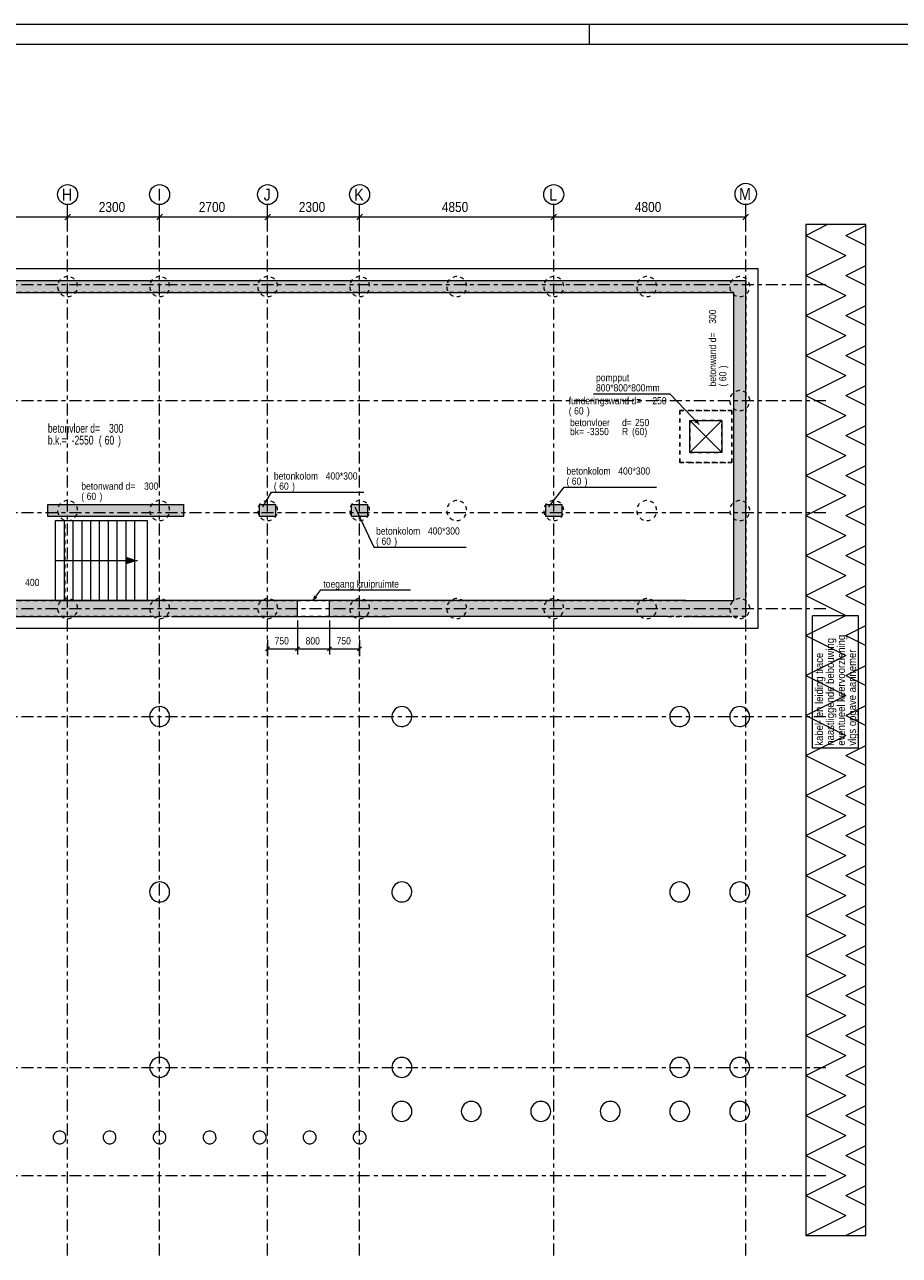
# Model space of a CAD drawing. Header units: millimetres. Extents: x -926 to -85, y -1389 to -795.
# Tile 3 of 5: x -646 to -427, y -1103 to -795. Entities that reach past the tile are written whole.
import ezdxf

# ---------------------------------------------------------------- set-up
doc = ezdxf.new("R2010")
doc.units = ezdxf.units.MM
for name, pattern in [('XKITLINE00', [0]), ('XKITLINE01', [4, 1, -1, 1, -1]), ('XKITLINE03', [6, 3, -1, 1, -1])]:
    doc.linetypes.add(name, pattern=pattern)
for name, color, linetype, lineweight in [('Grafisch object', 3, 'Continuous', 0), ('Offset', 4, 'Continuous', 0), ('Onderdeel', 2, 'Continuous', 0), ('Onderdeel label', 2, 'Continuous', 0), ('Stramien', 4, 'Continuous', 0), ('Tekening kader', 3, 'Continuous', 0), ('Tekst', 7, 'Continuous', 0)]:
    doc.layers.add(name, color=color, linetype=linetype, lineweight=lineweight)
doc.styles.add('ARIAL', font='arial.ttf')
doc.styles.add('ARIAL_NARROW', font='ARIALN.TTF')

msp = doc.modelspace()

# ---------------------------------------------------------------- hatches: boundary and pattern name
at = {"layer": 'Grafisch object'}
msp.add_hatch(color=256, dxfattribs=at).paths.add_polyline_path([(-617.85, -929.31), (-620.85, -930.31), (-620.85, -928.31)], flags=17)
at = {"layer": 'Onderdeel'}
for points in [[(-468.81, -862.31), (-845.81, -862.31), (-845.81, -859.31), (-468.81, -859.31)], [(-465.81, -943.32), (-468.81, -943.32), (-468.81, -859.31), (-465.81, -859.31)], [(-606.32, -918.32), (-640.29, -918.32), (-640.29, -915.32), (-606.32, -915.32)], [(-583.32, -918.31), (-587.32, -918.31), (-587.32, -915.31), (-583.32, -915.31)], [(-560.32, -918.32), (-564.32, -918.32), (-564.32, -915.32), (-560.32, -915.32)], [(-511.81, -918.32), (-515.81, -918.32), (-515.81, -915.32), (-511.81, -915.32)], [(-577.81, -943.32), (-672.57, -943.32), (-672.57, -939.32), (-577.81, -939.32)], [(-480.82, -943.32), (-569.81, -943.32), (-569.81, -939.32), (-480.82, -939.32)], [(-468.81, -943.32), (-480.82, -943.32), (-480.82, -939.32), (-468.81, -939.32)]]:
    msp.add_hatch(color=256, dxfattribs=at).paths.add_polyline_path(points, flags=17)
at = {"layer": 'Tekst'}
for points in [[(-477.44, -895.27), (-478.67, -894.71), (-477.94, -894.02)], [(-574.04, -939.32), (-573.67, -938.02), (-572.88, -938.63)]]:
    msp.add_hatch(color=256, dxfattribs=at).paths.add_polyline_path(points, flags=17)

# ---------------------------------------------------------------- linework, layer by layer
at = {"layer": 'Grafisch object', "linetype": 'XKITLINE00', "lineweight": 0}
for p, q in [((-435.81, -845.32), (-450.81, -845.32)), ((-450.81, -845.32), (-450.81, -1098.01)), ((-450.81, -848.02), (-445.42, -845.32)), ((-440.81, -848.02), (-435.82, -845.52)), ((-435.81, -1098.01), (-435.81, -845.32)), ((-450.81, -848.02), (-440.81, -853.02)), ((-440.81, -848.02), (-435.81, -850.52)), ((-450.81, -853.02), (-450.81, -853.02)), ((-450.81, -858.02), (-440.81, -853.02)), ((-450.81, -858.02), (-440.81, -863.02)), ((-440.81, -858.02), (-435.81, -855.52)), ((-440.81, -858.02), (-435.81, -860.52)), ((-450.81, -863.02), (-450.81, -863.02)), ((-450.81, -868.02), (-440.81, -863.02)), ((-440.81, -868.02), (-435.81, -865.52)), ((-450.81, -868.02), (-440.81, -873.02)), ((-440.81, -868.02), (-435.81, -870.52)), ((-450.81, -873.02), (-450.81, -873.02)), ((-450.81, -878.02), (-440.81, -873.02)), ((-440.81, -878.02), (-435.81, -875.52)), ((-450.81, -878.02), (-440.81, -883.02)), ((-440.81, -878.02), (-435.81, -880.52)), ((-450.81, -883.02), (-450.81, -883.02)), ((-450.81, -888.02), (-440.81, -883.02)), ((-440.81, -888.02), (-435.81, -885.52)), ((-450.81, -888.02), (-440.81, -893.02)), ((-440.81, -888.02), (-435.81, -890.52)), ((-471.82, -894.32), (-479.82, -902.32)), ((-479.82, -894.32), (-471.82, -902.32)), ((-450.81, -893.02), (-450.81, -893.02)), ((-450.81, -898.02), (-440.81, -893.02)), ((-450.81, -898.02), (-440.81, -903.02)), ((-440.81, -898.02), (-435.81, -895.52)), ((-440.81, -898.02), (-435.81, -900.52)), ((-450.81, -903.02), (-450.81, -903.02)), ((-450.81, -908.02), (-440.81, -903.02)), ((-440.81, -908.02), (-435.81, -905.52)), ((-450.81, -908.02), (-440.81, -913.02)), ((-440.81, -908.02), (-435.81, -910.52)), ((-450.81, -913.02), (-450.81, -913.02)), ((-450.81, -918.02), (-440.81, -913.02)), ((-440.81, -918.02), (-435.81, -915.52)), ((-450.81, -918.02), (-440.81, -923.02)), ((-440.81, -918.02), (-435.81, -920.52)), ((-450.81, -923.02), (-450.81, -923.02)), ((-450.81, -928.02), (-440.81, -923.02)), ((-440.81, -928.02), (-435.81, -925.52)), ((-450.81, -928.02), (-440.81, -933.02)), ((-440.81, -928.02), (-435.81, -930.52)), ((-638.3, -929.31), (-617.85, -929.31)), ((-450.81, -933.02), (-450.81, -933.02)), ((-450.81, -938.02), (-440.81, -933.02)), ((-450.81, -938.02), (-440.81, -943.02)), ((-440.81, -938.02), (-435.81, -935.52)), ((-440.81, -938.02), (-435.81, -940.52)), ((-450.81, -943.02), (-450.81, -943.02)), ((-450.81, -948.02), (-440.81, -943.02)), ((-440.81, -948.02), (-435.81, -945.52)), ((-450.81, -948.02), (-440.81, -953.02)), ((-440.81, -948.02), (-435.81, -950.52)), ((-450.81, -953.02), (-450.81, -953.02)), ((-450.81, -958.02), (-440.81, -953.02)), ((-440.81, -958.02), (-435.81, -955.52)), ((-450.81, -958.02), (-440.81, -963.02)), ((-440.81, -958.02), (-435.81, -960.52)), ((-450.81, -963.02), (-450.81, -963.02)), ((-450.81, -968.02), (-440.81, -963.02)), ((-440.81, -968.02), (-435.81, -965.52)), ((-450.81, -968.02), (-440.81, -973.02)), ((-440.81, -968.02), (-435.81, -970.52)), ((-450.81, -973.02), (-450.81, -973.02)), ((-450.81, -978.02), (-440.81, -973.02)), ((-450.81, -978.02), (-440.81, -983.02)), ((-440.81, -978.02), (-435.81, -975.52)), ((-440.81, -978.02), (-435.81, -980.52)), ((-450.81, -983.02), (-450.81, -983.02)), ((-450.81, -988.02), (-440.81, -983.02)), ((-440.81, -988.02), (-435.81, -985.52)), ((-450.81, -988.02), (-440.81, -993.02)), ((-440.81, -988.02), (-435.81, -990.52)), ((-450.81, -993.02), (-450.81, -993.02)), ((-450.81, -998.02), (-440.81, -993.02)), ((-440.81, -998.02), (-435.81, -995.52)), ((-450.81, -998.02), (-440.81, -1003.02)), ((-440.81, -998.02), (-435.81, -1000.52)), ((-450.81, -1003.02), (-450.81, -1003.02)), ((-450.81, -1008.02), (-440.81, -1003.02)), ((-440.81, -1008.02), (-435.81, -1005.52)), ((-450.81, -1008.02), (-440.81, -1013.02)), ((-440.81, -1008.02), (-435.81, -1010.52)), ((-450.81, -1013.02), (-450.81, -1013.02)), ((-450.81, -1018.02), (-440.81, -1013.02)), ((-450.81, -1018.02), (-440.81, -1023.02)), ((-440.81, -1018.02), (-435.81, -1015.52)), ((-440.81, -1018.02), (-435.81, -1020.52)), ((-450.81, -1023.02), (-450.81, -1023.02)), ((-450.81, -1028.02), (-440.81, -1023.02)), ((-440.81, -1028.02), (-435.81, -1025.52)), ((-450.81, -1028.02), (-440.81, -1033.02)), ((-440.81, -1028.02), (-435.81, -1030.52)), ((-450.81, -1033.02), (-450.81, -1033.02)), ((-450.81, -1038.02), (-440.81, -1033.02)), ((-440.81, -1038.02), (-435.81, -1035.52)), ((-450.81, -1038.02), (-440.81, -1043.02)), ((-440.81, -1038.02), (-435.81, -1040.52)), ((-450.81, -1043.02), (-450.81, -1043.02)), ((-450.81, -1048.02), (-440.81, -1043.02)), ((-440.81, -1048.02), (-435.81, -1045.51)), ((-450.81, -1048.02), (-440.81, -1053.01)), ((-440.81, -1048.02), (-435.81, -1050.52)), ((-450.81, -1053.01), (-450.81, -1053.01)), ((-450.81, -1058.01), (-440.81, -1053.01)), ((-450.81, -1058.01), (-440.81, -1063.01)), ((-440.81, -1058.01), (-435.81, -1055.51)), ((-440.81, -1058.01), (-435.81, -1060.51)), ((-450.81, -1063.01), (-450.81, -1063.01)), ((-450.81, -1068.01), (-440.81, -1063.01)), ((-440.81, -1068.01), (-435.81, -1065.51)), ((-450.81, -1068.01), (-440.81, -1073.01)), ((-440.81, -1068.01), (-435.81, -1070.51)), ((-450.81, -1073.01), (-450.81, -1073.01)), ((-450.81, -1078.01), (-440.81, -1073.01)), ((-440.81, -1078.01), (-435.81, -1075.51)), ((-450.81, -1078.01), (-440.81, -1083.01)), ((-440.81, -1078.01), (-435.81, -1080.51)), ((-450.81, -1083.01), (-450.81, -1083.01)), ((-450.81, -1088.01), (-440.81, -1083.01)), ((-440.81, -1088.01), (-435.81, -1085.51)), ((-450.81, -1088.01), (-440.81, -1093.01)), ((-440.81, -1088.01), (-435.81, -1090.51)), ((-450.81, -1093.01), (-450.81, -1093.01)), ((-450.81, -1098.01), (-440.81, -1093.01)), ((-450.81, -1098.01), (-435.81, -1098.01)), ((-440.81, -1098.01), (-435.81, -1095.51)), ((-440.81, -1098.01), (-440.81, -1098.01))]:
    msp.add_line(p, q, dxfattribs=at)
at = {"layer": 'Offset', "linetype": 'XKITLINE00', "lineweight": 0}
for p, q in [((-634.61, -842.71), (-636.02, -844.12)), ((-634.61, -842.71), (-636.02, -844.12)), ((-635.31, -846.42), (-635.31, -840.92)), ((-635.31, -846.42), (-635.31, -840.92)), ((-611.61, -842.71), (-613.02, -844.12)), ((-611.61, -842.71), (-613.02, -844.12)), ((-612.31, -846.42), (-612.31, -840.92)), ((-612.31, -846.42), (-612.31, -840.92)), ((-584.61, -842.71), (-586.02, -844.12)), ((-584.61, -842.71), (-586.02, -844.12)), ((-585.31, -846.42), (-585.31, -840.92)), ((-585.31, -846.42), (-585.31, -840.92)), ((-561.61, -842.71), (-563.02, -844.12)), ((-561.61, -842.71), (-563.02, -844.12)), ((-562.31, -846.42), (-562.31, -840.92)), ((-562.31, -846.42), (-562.31, -840.92)), ((-513.11, -842.71), (-514.52, -844.12)), ((-513.11, -842.71), (-514.52, -844.12)), ((-513.81, -846.42), (-513.81, -840.92)), ((-513.81, -846.42), (-513.81, -840.92)), ((-465.11, -842.71), (-466.52, -844.12)), ((-465.81, -846.42), (-465.81, -840.92)), ((-662.31, -843.42), (-635.31, -843.42)), ((-635.31, -843.42), (-612.31, -843.42)), ((-612.31, -843.42), (-585.31, -843.42)), ((-585.31, -843.42), (-562.31, -843.42)), ((-562.31, -843.42), (-513.81, -843.42)), ((-513.81, -843.42), (-465.81, -843.42)), ((-577.81, -944.32), (-577.81, -952.83)), ((-577.81, -944.32), (-577.81, -952.83)), ((-569.81, -944.32), (-569.81, -952.83)), ((-569.81, -944.32), (-569.81, -952.83)), ((-585.31, -949.23), (-585.31, -953.19)), ((-562.31, -949.23), (-562.31, -953.19)), ((-584.81, -950.88), (-585.82, -951.9)), ((-585.31, -951.39), (-577.81, -951.39)), ((-577.31, -950.88), (-578.32, -951.9)), ((-577.31, -950.88), (-578.32, -951.9)), ((-577.81, -951.39), (-569.81, -951.39)), ((-569.31, -950.88), (-570.32, -951.9)), ((-569.31, -950.88), (-570.32, -951.9)), ((-569.81, -951.39), (-562.31, -951.39)), ((-561.81, -950.88), (-562.82, -951.9))]:
    msp.add_line(p, q, dxfattribs=at)
at = {"layer": 'Offset'}
for p in [(-635.31, -843.42), (-635.31, -843.42), (-612.31, -843.42), (-612.31, -843.42), (-585.31, -843.42), (-585.31, -843.42), (-562.31, -843.42), (-562.31, -843.42), (-513.81, -843.42), (-513.81, -843.42), (-465.81, -843.42), (-585.31, -951.39), (-577.81, -951.39), (-577.81, -951.39), (-569.81, -951.39), (-569.81, -951.39), (-562.31, -951.39)]:
    msp.add_point(p, dxfattribs=at)
at = {"layer": 'Onderdeel', "linetype": 'XKITLINE00', "lineweight": 0}
for p, q in [((-851.81, -856.31), (-462.81, -856.31)), ((-462.81, -856.31), (-462.81, -946.32)), ((-845.81, -859.31), (-468.81, -859.31)), ((-468.81, -859.31), (-465.81, -859.31)), ((-465.81, -943.32), (-465.81, -859.31)), ((-687.82, -862.31), (-468.81, -862.31)), ((-468.81, -939.32), (-468.81, -862.31)), ((-479.82, -902.32), (-479.82, -894.32)), ((-479.82, -894.32), (-471.82, -894.32)), ((-471.82, -894.32), (-471.82, -902.32)), ((-471.82, -902.32), (-479.82, -902.32)), ((-640.29, -915.32), (-606.32, -915.32)), ((-640.29, -918.32), (-640.29, -915.32)), ((-606.32, -915.32), (-606.32, -918.32)), ((-587.32, -915.31), (-583.32, -915.31)), ((-587.32, -918.31), (-587.32, -915.31)), ((-583.32, -915.31), (-583.32, -918.31)), ((-564.32, -915.32), (-560.32, -915.32)), ((-564.32, -918.32), (-564.32, -915.32)), ((-560.32, -915.32), (-560.32, -918.32)), ((-515.81, -915.32), (-511.81, -915.32)), ((-515.81, -918.32), (-515.81, -915.32)), ((-511.81, -915.32), (-511.81, -918.32)), ((-606.32, -918.32), (-640.29, -918.32)), ((-638.3, -919.31), (-636.1, -919.31)), ((-638.3, -939.31), (-638.3, -919.31)), ((-636.1, -919.31), (-633.9, -919.31)), ((-636.1, -939.31), (-636.1, -919.31)), ((-633.9, -939.31), (-633.9, -919.31)), ((-633.9, -919.31), (-631.7, -919.31)), ((-631.7, -939.31), (-631.7, -919.31)), ((-631.7, -919.31), (-629.5, -919.31)), ((-629.5, -939.31), (-629.5, -919.31)), ((-629.5, -919.31), (-627.3, -919.31)), ((-627.3, -939.31), (-627.3, -919.31)), ((-627.3, -919.31), (-625.1, -919.31)), ((-625.1, -939.31), (-625.1, -919.31)), ((-625.1, -919.31), (-622.9, -919.31)), ((-622.9, -939.31), (-622.9, -919.31)), ((-622.9, -919.31), (-620.7, -919.31)), ((-620.7, -939.31), (-620.7, -919.31)), ((-620.7, -919.31), (-618.5, -919.31)), ((-618.5, -939.31), (-618.5, -919.31)), ((-618.5, -919.31), (-615.44, -919.31)), ((-615.44, -919.31), (-615.44, -939.31)), ((-583.32, -918.31), (-587.32, -918.31)), ((-560.32, -918.32), (-564.32, -918.32)), ((-511.81, -918.32), (-515.81, -918.32)), ((-480.82, -939.32), (-687.82, -939.32)), ((-638.3, -939.31), (-636.1, -939.31)), ((-636.1, -939.31), (-633.9, -939.31)), ((-633.9, -939.31), (-631.7, -939.31)), ((-631.7, -939.31), (-622.9, -939.31)), ((-622.9, -939.31), (-620.7, -939.31)), ((-620.7, -939.31), (-615.44, -939.31)), ((-577.81, -943.32), (-577.81, -939.32)), ((-569.81, -943.32), (-569.81, -939.32)), ((-480.82, -939.32), (-468.81, -939.32)), ((-659.31, -943.32), (-615.31, -943.32)), ((-609.31, -943.32), (-554.76, -943.32)), ((-485.32, -943.32), (-548.76, -943.32)), ((-479.32, -943.32), (-479.32, -943.32)), ((-479.32, -943.32), (-470.31, -943.32)), ((-462.81, -946.32), (-759.81, -946.32))]:
    msp.add_line(p, q, dxfattribs=at)
at = {"layer": 'Onderdeel', "linetype": 'XKITLINE01', "lineweight": 0}
for p, q in [((-848.81, -859.31), (-465.81, -859.31)), ((-465.81, -859.31), (-465.81, -943.32)), ((-468.81, -862.31), (-687.82, -862.31)), ((-468.81, -939.32), (-468.81, -862.31)), ((-469.32, -891.82), (-482.32, -891.82)), ((-482.32, -891.82), (-482.32, -904.82)), ((-482.32, -904.82), (-482.32, -891.82)), ((-482.32, -891.82), (-469.32, -891.82)), ((-482.32, -891.82), (-479.82, -891.82)), ((-482.32, -904.82), (-482.32, -891.82)), ((-479.82, -891.82), (-471.82, -891.82)), ((-471.82, -891.82), (-469.32, -891.82)), ((-469.32, -904.82), (-469.32, -891.82)), ((-469.32, -891.82), (-469.32, -904.82)), ((-469.32, -904.82), (-469.32, -891.82)), ((-471.82, -894.32), (-479.82, -894.32)), ((-479.82, -894.32), (-479.82, -902.32)), ((-479.82, -894.32), (-471.82, -894.32)), ((-479.82, -902.32), (-479.82, -894.32)), ((-471.82, -902.32), (-471.82, -894.32)), ((-471.82, -902.32), (-471.82, -894.32)), ((-479.82, -902.32), (-471.82, -902.32)), ((-479.82, -902.32), (-471.82, -902.32)), ((-482.32, -904.82), (-469.32, -904.82)), ((-469.32, -904.82), (-482.32, -904.82)), ((-479.82, -904.82), (-482.32, -904.82)), ((-479.82, -904.82), (-471.82, -904.82)), ((-471.82, -904.82), (-469.32, -904.82)), ((-640.29, -918.32), (-640.29, -915.32)), ((-640.29, -915.32), (-606.32, -915.32)), ((-606.32, -915.32), (-606.32, -918.32)), ((-587.32, -918.31), (-587.32, -915.31)), ((-587.32, -915.31), (-583.32, -915.31)), ((-583.32, -915.31), (-583.32, -918.31)), ((-564.32, -918.32), (-564.32, -915.32)), ((-564.32, -915.32), (-560.32, -915.32)), ((-560.32, -915.32), (-560.32, -918.32)), ((-515.81, -918.32), (-515.81, -915.32)), ((-515.81, -915.32), (-511.81, -915.32)), ((-511.81, -915.32), (-511.81, -918.32)), ((-606.32, -918.32), (-640.29, -918.32)), ((-635.95, -939.31), (-635.95, -919.31)), ((-620.55, -919.31), (-618.5, -919.31)), ((-583.32, -918.31), (-587.32, -918.31)), ((-560.32, -918.32), (-564.32, -918.32)), ((-511.81, -918.32), (-515.81, -918.32)), ((-687.82, -939.32), (-468.81, -939.32)), ((-636.1, -939.31), (-638.3, -939.31)), ((-635.95, -939.31), (-633.9, -939.31)), ((-625.1, -939.31), (-622.9, -939.31)), ((-465.81, -943.32), (-759.81, -943.32)), ((-615.31, -943.32), (-609.31, -943.32)), ((-548.76, -943.32), (-554.76, -943.32)), ((-485.32, -943.32), (-480.82, -943.32)), ((-479.32, -943.32), (-480.82, -943.32)), ((-480.82, -943.32), (-479.32, -943.32)), ((-470.31, -943.32), (-468.81, -943.32)), ((-468.81, -943.32), (-465.81, -943.32))]:
    msp.add_line(p, q, dxfattribs=at)
for centre, start, end in [((-635.31, -860.81), 90, 270), ((-635.31, -860.81), 270, 90), ((-612.31, -860.81), 90, 270), ((-612.31, -860.81), 270, 90), ((-585.31, -860.81), 90, 270), ((-585.31, -860.81), 270, 90), ((-562.31, -860.81), 90, 270), ((-562.31, -860.81), 270, 90), ((-538.06, -860.81), 90, 270), ((-538.06, -860.81), 270, 90), ((-513.81, -860.81), 90, 270), ((-513.81, -860.81), 270, 90), ((-490.56, -860.81), 90, 270), ((-490.56, -860.81), 270, 90), ((-467.31, -860.81), 90, 270), ((-467.31, -860.81), 270, 90), ((-467.31, -889.31), 90, 270), ((-467.31, -889.31), 270, 90), ((-635.31, -916.81), 90, 270), ((-635.31, -916.81), 270, 90), ((-612.31, -916.81), 90, 270), ((-612.31, -916.81), 270, 90), ((-585.31, -916.81), 90, 270), ((-585.31, -916.81), 270, 90), ((-562.31, -916.81), 90, 270), ((-562.31, -916.81), 270, 90), ((-538.06, -916.81), 90, 270), ((-538.06, -916.81), 270, 90), ((-513.81, -916.81), 90, 270), ((-513.81, -916.81), 270, 90), ((-490.56, -916.81), 90, 270), ((-490.56, -916.81), 270, 90), ((-467.31, -916.81), 90, 270), ((-467.31, -916.81), 270, 90), ((-635.31, -941.31), 90, 270), ((-635.31, -941.31), 270, 90), ((-612.31, -941.31), 90, 270), ((-612.31, -941.31), 270, 90), ((-585.31, -941.31), 90, 270), ((-585.31, -941.31), 270, 90), ((-562.31, -941.31), 90, 270), ((-562.31, -941.31), 270, 90), ((-538.06, -941.31), 90, 270), ((-538.06, -941.31), 270, 90), ((-513.81, -941.31), 90, 270), ((-513.81, -941.31), 270, 90), ((-490.56, -941.31), 90, 270), ((-490.56, -941.31), 270, 90), ((-467.31, -941.31), 90, 270), ((-467.31, -941.31), 270, 90)]:
    msp.add_arc(centre, 2.5, start, end, dxfattribs=at)
at = {"layer": 'Onderdeel', "linetype": 'XKITLINE00', "lineweight": 0}
for centre, radius, start, end in [((-612.31, -968.31), 2.5, 324, 144), ((-551.76, -968.31), 2.5, 324, 144), ((-482.32, -968.31), 2.5, 324, 144), ((-467.31, -968.31), 2.5, 324, 144), ((-612.31, -968.31), 2.5, 144, 324), ((-551.76, -968.31), 2.5, 144, 324), ((-482.32, -968.31), 2.5, 144, 324), ((-467.31, -968.31), 2.5, 144, 324), ((-612.31, -1012.16), 2.5, 144, 324), ((-612.31, -1012.16), 2.5, 324, 144), ((-551.76, -1012.16), 2.5, 144, 324), ((-551.76, -1012.16), 2.5, 324, 144), ((-482.32, -1012.16), 2.5, 360, 180), ((-482.32, -1012.16), 2.5, 180, 360), ((-467.31, -1012.16), 2.5, 360, 180), ((-467.31, -1012.16), 2.5, 180, 360), ((-612.31, -1056.01), 2.5, 360, 180), ((-551.76, -1056.01), 2.5, 360, 180), ((-482.32, -1056.01), 2.5, 360, 180), ((-467.31, -1056.01), 2.5, 360, 180), ((-612.31, -1056.01), 2.5, 180, 360), ((-551.76, -1056.01), 2.5, 180, 360), ((-482.32, -1056.01), 2.5, 180, 360), ((-467.31, -1056.01), 2.5, 180, 360), ((-551.76, -1067.01), 2.5, 360, 180), ((-534.4, -1067.01), 2.5, 90, 270), ((-534.4, -1067.01), 2.5, 270, 90), ((-517.04, -1067.01), 2.5, 90, 270), ((-517.04, -1067.01), 2.5, 270, 90), ((-499.68, -1067.01), 2.5, 324, 144), ((-482.32, -1067.01), 2.5, 360, 180), ((-467.31, -1067.01), 2.5, 360, 180), ((-551.76, -1067.01), 2.5, 180, 360), ((-499.68, -1067.01), 2.5, 144, 324), ((-482.32, -1067.01), 2.5, 180, 360), ((-467.31, -1067.01), 2.5, 180, 360), ((-637.31, -1073.51), 1.62, 146.25, 326.25), ((-637.31, -1073.51), 1.62, 326.25, 146.25), ((-624.81, -1073.51), 1.62, 146.25, 326.25), ((-624.81, -1073.51), 1.62, 326.25, 146.25), ((-612.31, -1073.51), 1.62, 146.25, 326.25), ((-612.31, -1073.51), 1.62, 326.25, 146.25), ((-599.81, -1073.51), 1.62, 146.25, 326.25), ((-599.81, -1073.51), 1.62, 326.25, 146.25), ((-587.31, -1073.51), 1.62, 146.25, 326.25), ((-587.31, -1073.51), 1.62, 326.25, 146.25), ((-574.81, -1073.51), 1.62, 146.25, 326.25), ((-574.81, -1073.51), 1.62, 326.25, 146.25), ((-562.31, -1073.51), 1.62, 146.25, 326.25), ((-562.31, -1073.51), 1.62, 326.25, 146.25)]:
    msp.add_arc(centre, radius, start, end, dxfattribs=at)
at = {"layer": 'Onderdeel label', "linetype": 'XKITLINE00', "lineweight": 0}
for p, q in [((-586.51, -915.92), (-584.36, -912.21)), ((-584.36, -912.21), (-561.26, -912.21)), ((-515.01, -915.92), (-511.22, -910.97)), ((-511.22, -910.97), (-488.13, -910.97)), ((-563.51, -915.92), (-558.81, -925.97)), ((-558.81, -925.97), (-535.72, -925.97))]:
    msp.add_line(p, q, dxfattribs=at)
at = {"layer": 'Stramien', "linetype": 'XKITLINE03', "lineweight": 0}
for p, q in [((-635.31, -1103.01), (-635.31, -840.31)), ((-612.31, -1103.01), (-612.31, -840.31)), ((-585.31, -1103.01), (-585.31, -840.31)), ((-562.31, -1103.01), (-562.31, -840.31)), ((-513.81, -1103.01), (-513.81, -840.31)), ((-465.81, -1103.01), (-465.81, -840.31)), ((-880.81, -860.31), (-445.81, -860.31)), ((-880.81, -889.31), (-445.81, -889.31)), ((-880.81, -917.31), (-445.81, -917.31)), ((-880.81, -941.31), (-445.81, -941.31)), ((-880.81, -968.31), (-445.81, -968.31)), ((-880.81, -1056.01), (-445.81, -1056.01)), ((-880.81, -1083.01), (-445.81, -1083.01))]:
    msp.add_line(p, q, dxfattribs=at)
at = {"layer": 'Stramien', "linetype": 'XKITLINE00', "lineweight": 0}
for centre, radius in [((-635.31, -837.81), 2.5), ((-612.31, -837.81), 2.5), ((-585.31, -837.81), 2.5), ((-562.31, -837.81), 2.5), ((-513.81, -837.81), 2.5), ((-465.81, -837.65), 2.67)]:
    msp.add_circle(centre, radius, dxfattribs=at)
at = {"layer": 'Tekening kader', "linetype": 'XKITLINE00', "lineweight": 0}
for p, q in [((-84.87, -795.33), (-925.87, -795.33)), ((-504.87, -800.33), (-504.87, -795.33)), ((-89.87, -800.33), (-920.87, -800.33))]:
    msp.add_line(p, q, dxfattribs=at)
at = {"layer": 'Tekst', "linetype": 'XKITLINE00', "lineweight": 0}
for p, q in [((-503.84, -887.63), (-484.76, -887.63)), ((-477.44, -895.27), (-484.76, -887.63)), ((-574.04, -939.32), (-571.99, -936.66)), ((-571.99, -936.66), (-549.58, -936.66)), ((-449.08, -976.19), (-449.08, -943.11)), ((-437.63, -943.11), (-449.08, -943.11)), ((-437.63, -976.19), (-437.63, -943.11)), ((-437.63, -976.19), (-449.08, -976.19))]:
    msp.add_line(p, q, dxfattribs=at)

# ---------------------------------------------------------------- texts
at = {"layer": 'Offset', "style": 'ARIAL', "width": 0.85}
for s, height, p in [('2300', 2.5, (-627.52, -842.17)), ('2700', 2.5, (-602.52, -842.17)), ('2300', 2.5, (-577.52, -842.17)), ('4850', 2.5, (-541.77, -842.17)), ('4800', 2.5, (-493.52, -842.17)), ('750', 1.8, (-583.57, -950.28)), ('800', 1.8, (-575.82, -950.28)), ('750', 1.8, (-568.07, -950.28))]:
    msp.add_text(s, height=height, dxfattribs=at).set_placement(p)
at = {"layer": 'Onderdeel label', "style": 'ARIAL', "width": 0.85}
for s, rotation, p in [('300', 90.0002, (-473.21, -870.11)), ('betonwand d=', 90.0002, (-473.21, -885.8)), (')', 90.0002, (-470.66, -881.25)), ('60', 90.0002, (-470.66, -884.46)), ('(', 90.0002, (-470.66, -885.8)), ('betonvloer', 0.0001, (-509.74, -895.71)), ('d=', 0.0001, (-496.74, -895.71)), ('250', 0.0001, (-493.49, -895.71)), ('bk=', 0.0001, (-509.74, -897.96)), ('-3350', 0.0001, (-505.49, -897.96)), ('R', 0.0001, (-496.74, -897.96)), ('(60)', 0.0001, (-494.24, -897.96))]:
    msp.add_text(s, height=1.8, rotation=rotation, dxfattribs=at).set_placement(p)
for s, p in [('funderingswand d=', (-510.05, -890.24)), ('250', (-489.15, -890.24)), ('(', (-510.05, -892.79)), ('60', (-508.71, -892.79)), (')', (-505.5, -892.79)), ('betonkolom', (-583.76, -909.06)), ('400*300', (-570.81, -909.06)), ('betonkolom', (-510.62, -907.82)), ('400*300', (-497.67, -907.82)), ('betonwand d=', (-631.89, -911.6)), ('300', (-616.2, -911.6)), ('(', (-583.76, -911.61)), ('60', (-582.42, -911.61)), (')', (-579.21, -911.61)), ('(', (-510.62, -910.37)), ('60', (-509.29, -910.37)), (')', (-506.08, -910.37)), ('(', (-631.89, -914.15)), ('60', (-630.55, -914.15)), (')', (-627.34, -914.15)), ('betonkolom', (-558.21, -922.82)), ('400*300', (-545.26, -922.82)), ('(', (-558.21, -925.37)), ('60', (-556.87, -925.37)), (')', (-553.66, -925.37)), ('400', (-645.93, -935.67))]:
    msp.add_text(s, height=1.8, dxfattribs=at).set_placement(p)
at = {"layer": 'Stramien', "style": 'ARIAL', "width": 0.85}
for s, p in [('H', (-636.76, -839.31)), ('I', (-612.87, -839.31)), ('J', (-586.32, -839.31)), ('K', (-563.65, -839.31)), ('L', (-514.93, -839.31)), ('M', (-467.48, -839.15))]:
    msp.add_text(s, height=3, dxfattribs=at).set_placement(p)
at = {"layer": 'Tekst', "width": 0.85}
for s, height, style, p in [('pompput ', 1.8, 'ARIAL', (-503.24, -884.48)), ('800*800*800mm', 1.8, 'ARIAL', (-503.24, -887.03)), ('betonvloer d=', 2.2, 'ARIAL_NARROW', (-640.25, -897.36)), ('300', 2.2, 'ARIAL_NARROW', (-624.95, -897.36)), ('b.k.=', 2.2, 'ARIAL_NARROW', (-640.25, -900.31)), ('-2550', 2.2, 'ARIAL_NARROW', (-634.31, -900.31)), ('(', 2.2, 'ARIAL_NARROW', (-627.5, -900.31)), ('60', 2.2, 'ARIAL_NARROW', (-626.04, -900.31)), (')', 2.2, 'ARIAL_NARROW', (-622.7, -900.31)), ('toegang kruipruimte', 1.8, 'ARIAL', (-571.39, -936.06))]:
    msp.add_text(s, height=height, dxfattribs=dict(at, style=style)).set_placement(p)
at = {"layer": 'Tekst', "style": 'ARIAL', "width": 0.85}
for s, p in [('naastliggende bebouwing', (-443.73, -975.59)), ('eventueel keervoorziening ', (-440.98, -975.59)), ('kabel- en leiding trace', (-446.48, -975.59)), ('vlgs opgave aannemer', (-438.23, -975.59))]:
    msp.add_text(s, height=2, rotation=90.0002, dxfattribs=at).set_placement(p)

doc.saveas('drawing.dxf')
